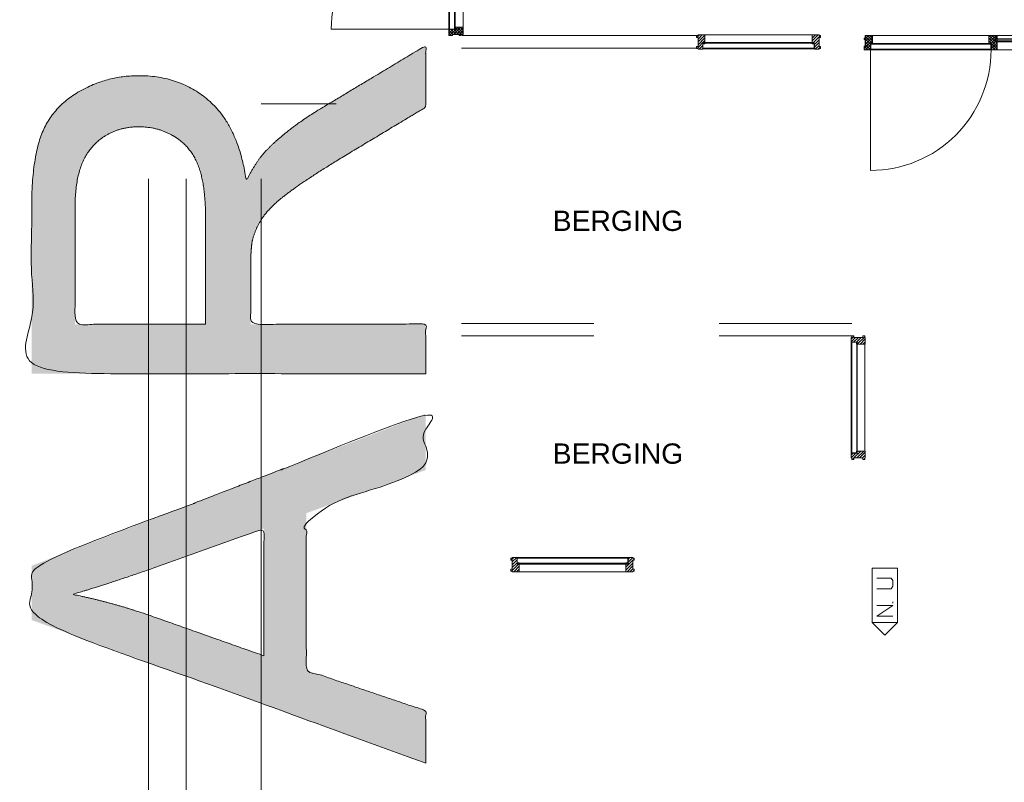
# Model space of a CAD drawing. Header units: millimetres. Extents: x -117530 to 51532, y -61772 to 24900.
# Tile 101 of 175: x -42986 to -35115, y 3563 to 9657. Entities that reach past the tile are written whole.
import ezdxf

# ---------------------------------------------------------------- set-up
doc = ezdxf.new("R2010")
doc.units = ezdxf.units.MM
doc.header["$LTSCALE"] = 254
for name, color, linetype, lineweight in [('HATCH_REACTORS', 7, 'Continuous', 0), ('LAYER21', 7, 'Continuous', 0), ('LAYER30', 7, 'Continuous', 0), ('LAYER31', 7, 'Continuous', 0), ('LAYER32', 7, 'Continuous', 0), ('LAYER49', 7, 'Continuous', 0), ('LAYER63', 7, 'Continuous', 0), ('tekst', 7, 'Continuous', 0)]:
    doc.layers.add(name, color=color, linetype=linetype, lineweight=lineweight)
doc.styles.add('Arial', font='Arial')
pattern_1 = [(135, (11.314, 11.314), (11.3137, 11.3137), [])]
pattern_2 = [(45, (11.314, -11.314), (11.3137, -11.3137), [])]
pattern_3 = [(45, (17.678, -17.678), (17.67767, -17.67767), [])]
pattern_4 = [(135, (17.678, 17.678), (17.67767, 17.67767), [])]

# ---------------------------------------------------------------- blocks, each defined once
blk = doc.blocks.new('X63G7')
at = {"layer": 'LAYER63', "color": 1, "linetype": 'Continuous', "lineweight": 0}
blk.add_line((155, 35), (165, 35), dxfattribs=at)
at = {"layer": 'LAYER63', "color": 4, "linetype": 'Continuous', "lineweight": 0, "flags": 128}
blk.add_lwpolyline([(0, 200), (-100, 100), (0, 0)], dxfattribs=at)
blk.add_lwpolyline([(0, 0), (0, 200), (435, 200), (435, 0)], close=True, dxfattribs=at)
at = {"layer": 'LAYER63', "color": 1, "linetype": 'Continuous', "lineweight": 0, "flags": 128}
for points in [[(135, 165), (135, 35), (50, 165), (50, 35)], [(270, 165), (270, 50), (290, 35), (335, 35), (355, 50), (355, 165)]]:
    blk.add_lwpolyline(points, dxfattribs=at)
blk = doc.blocks.new('LXF---BH')
at = {"layer": 'LAYER32', "linetype": 'Continuous', "lineweight": 0}
h = blk.add_hatch(dxfattribs=at)
h.set_pattern_fill('ARKEY_normaala_23', style=0, pattern_type=2)
h.set_pattern_definition(pattern_1)
h.paths.add_polyline_path([(12, 114), (67, 114), (67, 43), (50, 43), (50, 0), (12, 0), (12, 5), (0, 5), (0, 21), (12, 21), (12, 93), (0, 93), (0, 109), (12, 109)])
at = {"layer": 'LAYER32', "color": 17, "linetype": 'Continuous', "lineweight": 0, "flags": 128}
blk.add_lwpolyline([(12, 114), (67, 114), (67, 43), (50, 43), (50, 0), (12, 0), (12, 5), (0, 5), (0, 21), (12, 21), (12, 93), (0, 93), (0, 109), (12, 109), (12, 114)], close=True, dxfattribs=at)
blk = doc.blocks.new('RXF---BH')
at = {"layer": 'LAYER32', "linetype": 'Continuous', "lineweight": 0}
h = blk.add_hatch(dxfattribs=at)
h.set_pattern_fill('ARKEY_normaala_23', style=0, pattern_type=2)
h.set_pattern_definition(pattern_1)
h.paths.add_polyline_path([(-12, 114), (-67, 114), (-67, 43), (-50, 43), (-50, 0), (-12, 0), (-12, 5), (0, 5), (0, 21), (-12, 21), (-12, 93), (0, 93), (0, 109), (-12, 109)])
at = {"layer": 'LAYER32', "color": 17, "linetype": 'Continuous', "lineweight": 0, "flags": 128}
blk.add_lwpolyline([(-12, 114), (-67, 114), (-67, 43), (-50, 43), (-50, 0), (-12, 0), (-12, 5), (0, 5), (0, 21), (-12, 21), (-12, 93), (0, 93), (0, 109), (-12, 109), (-12, 114)], close=True, dxfattribs=at)
blk = doc.blocks.new('H31A1-HO')
at = {"layer": 'HATCH_REACTORS', "linetype": 'Continuous', "lineweight": 0}
h = blk.add_hatch(dxfattribs=at)
h.set_pattern_fill('ARKEY_normaala_26', style=0, pattern_type=2)
h.set_pattern_definition(pattern_2)
h.paths.add_polyline_path([(0, 0), (0, 30), (9, 30), (9, 83), (0, 83), (0, 94), (9, 94), (9, 114), (67, 114), (67, 51), (50, 51), (50, 0)])
at = {"layer": 'LAYER31', "linetype": 'Continuous', "lineweight": 0}
h = blk.add_hatch(dxfattribs=at)
h.set_pattern_fill('ARKEY_normaala_23', style=0, pattern_type=2)
h.set_pattern_definition(pattern_1)
h.paths.add_polyline_path([(0, 0), (0, 30), (9, 30), (9, 83), (0, 83), (0, 94), (9, 94), (9, 114), (67, 114), (67, 51), (50, 51), (50, 0)])
at = {"layer": 'HATCH_REACTORS', "color": 1, "lineweight": 0, "flags": 128}
blk.add_lwpolyline([(0, 0), (0, 30), (9, 30), (9, 83), (0, 83), (0, 94), (9, 94), (9, 114), (67, 114), (67, 51), (50, 51), (50, 0)], close=True, dxfattribs=at)
at = {"layer": 'LAYER31', "color": 7, "linetype": 'Continuous', "lineweight": 0, "flags": 128}
blk.add_lwpolyline([(0, 0), (0, 30), (9, 30), (9, 83), (0, 83), (0, 94), (9, 94), (9, 114), (67, 114), (67, 51), (50, 51), (50, 0)], close=True, dxfattribs=at)
blk = doc.blocks.new('LXA---HO')
at = {"layer": 'LAYER31', "color": 1}
blk.add_blockref('H31A1-HO', (0, 0), dxfattribs=at)
blk = doc.blocks.new('RXA---HO')
at = {"layer": 'LAYER31', "color": 1, "xscale": -1, "rotation": 1.085264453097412e-05}
blk.add_blockref('H31A1-HO', (0, 0), dxfattribs=at)
blk = doc.blocks.new('P-A18X')
at = {"layer": 'LAYER31', "color": 4, "linetype": 'Continuous', "lineweight": 0}
for p, q in [((67, 34), (1913, 34)), ((50, -29), (1930, -29)), ((67, -35), (67, -29)), ((1913, -35), (1913, -29)), ((50, -80), (1930, -80))]:
    blk.add_line(p, q, dxfattribs=at)
at = {"layer": 'LAYER31', "color": 4, "linetype": 'Continuous', "lineweight": 0, "flags": 128}
for points in [[(50, -35), (67, -35), (50, -29), (67, -29), (50, -35), (50, -29)], [(1930, -35), (1913, -35), (1930, -29), (1913, -29), (1930, -35), (1930, -29)]]:
    blk.add_lwpolyline(points, dxfattribs=at)
at = {"layer": 'LAYER31', "color": 4, "linetype": 'Continuous', "lineweight": 0}
for points in [[(990, -80, -0.414214), (50, -1020), (50, -80)], [(990, -80, 0.414214), (1930, -1020), (1930, -80)]]:
    blk.add_lwpolyline(points, format="xyb", dxfattribs=at)
at = {"layer": 'LAYER49', "color": 4, "linetype": 'Continuous', "lineweight": 0}
for p, q in [((52, -35), (985, -35)), ((52, -75), (52, -35)), ((52, -75), (985, -75)), ((985, -75), (985, -35)), ((995, -35), (1928, -35)), ((995, -75), (995, -35)), ((995, -75), (1928, -75)), ((1928, -75), (1928, -35))]:
    blk.add_line(p, q, dxfattribs=at)
at = {"layer": 'LAYER31', "color": 1}
for name, p in [('LXA---HO', (0, -80)), ('RXA---HO', (1980, -80))]:
    blk.add_blockref(name, p, dxfattribs=at)
blk = doc.blocks.new('H31AL-HO')
at = {"layer": 'HATCH_REACTORS', "linetype": 'Continuous', "lineweight": 0}
h = blk.add_hatch(dxfattribs=at)
h.set_pattern_fill('ARKEY_normaala_26', style=0, pattern_type=2)
h.set_pattern_definition(pattern_2)
h.paths.add_polyline_path([(0, 0), (0, 63), (17, 63), (17, 114), (67, 114), (67, 51), (50, 51), (50, 0)])
at = {"layer": 'LAYER31', "linetype": 'Continuous', "lineweight": 0}
h = blk.add_hatch(dxfattribs=at)
h.set_pattern_fill('ARKEY_normaala_23', style=0, pattern_type=2)
h.set_pattern_definition(pattern_1)
h.paths.add_polyline_path([(0, 0), (0, 63), (17, 63), (17, 114), (67, 114), (67, 51), (50, 51), (50, 0)])
at = {"layer": 'HATCH_REACTORS', "color": 1, "lineweight": 0, "flags": 128}
blk.add_lwpolyline([(0, 0), (0, 63), (17, 63), (17, 114), (67, 114), (67, 51), (50, 51), (50, 0)], close=True, dxfattribs=at)
at = {"layer": 'LAYER31', "color": 7, "linetype": 'Continuous', "lineweight": 0, "flags": 128}
blk.add_lwpolyline([(0, 0), (0, 63), (17, 63), (17, 114), (67, 114), (67, 51), (50, 51), (50, 0)], close=True, dxfattribs=at)
blk = doc.blocks.new('TXAY--HO')
at = {"layer": 'LAYER31', "color": 17, "xscale": -1, "rotation": 5.600800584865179e-05}
blk.add_blockref('H31AL-HO', (33.5, 0), dxfattribs=at)
blk = doc.blocks.new('H31A2-HO')
at = {"layer": 'HATCH_REACTORS', "linetype": 'Continuous', "lineweight": 0}
h = blk.add_hatch(dxfattribs=at)
h.set_pattern_fill('ARKEY_normaala_26', style=0, pattern_type=2)
h.set_pattern_definition(pattern_2)
h.paths.add_polyline_path([(0, 0), (0, 30), (9, 30), (9, 83), (0, 83), (0, 94), (9, 94), (9, 114), (50, 114), (50, 63), (67, 63), (67, 0)])
at = {"layer": 'LAYER31', "linetype": 'Continuous', "lineweight": 0}
h = blk.add_hatch(dxfattribs=at)
h.set_pattern_fill('ARKEY_normaala_23', style=0, pattern_type=2)
h.set_pattern_definition(pattern_1)
h.paths.add_polyline_path([(0, 0), (0, 30), (9, 30), (9, 83), (0, 83), (0, 94), (9, 94), (9, 114), (50, 114), (50, 63), (67, 63), (67, 0)])
at = {"layer": 'HATCH_REACTORS', "color": 1, "lineweight": 0, "flags": 128}
blk.add_lwpolyline([(0, 0), (0, 30), (9, 30), (9, 83), (0, 83), (0, 94), (9, 94), (9, 114), (50, 114), (50, 63), (67, 63), (67, 0)], close=True, dxfattribs=at)
at = {"layer": 'LAYER31', "color": 7, "linetype": 'Continuous', "lineweight": 0, "flags": 128}
blk.add_lwpolyline([(0, 0), (0, 30), (9, 30), (9, 83), (0, 83), (0, 94), (9, 94), (9, 114), (50, 114), (50, 63), (67, 63), (67, 0)], close=True, dxfattribs=at)
blk = doc.blocks.new('RYA---HO')
at = {"layer": 'LAYER31', "color": 17, "xscale": -1, "rotation": 5.600800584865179e-05}
blk.add_blockref('H31A2-HO', (0, 0), dxfattribs=at)
blk = doc.blocks.new('P-A19X')
at = {"layer": 'HATCH_REACTORS', "linetype": 'Continuous', "lineweight": 0}
h = blk.add_hatch(dxfattribs=at)
h.set_pattern_fill('ARKEY_normaala_26', style=0, pattern_type=2)
h.set_pattern_definition(pattern_2)
h.paths.add_polyline_path([(1047, 32), (1047, 13), (1064, 13), (1064, 32)])
h = blk.add_hatch(dxfattribs=at)
h.set_pattern_fill('ARKEY_normaala_7', style=0, pattern_type=2)
h.set_pattern_definition(pattern_3)
h.paths.add_polyline_path([(1064, 13), (1065, 9), (1051, 9), (1051, 13)])
h = blk.add_hatch(dxfattribs=at)
h.set_pattern_fill('ARKEY_normaala_8', style=0, pattern_type=2)
h.set_pattern_definition(pattern_4)
h.paths.add_polyline_path([(1064, 13), (1065, 9), (1051, 9), (1051, 13)])
h = blk.add_hatch(dxfattribs=at)
h.set_pattern_fill('ARKEY_normaala_7', style=0, pattern_type=2)
h.set_pattern_definition(pattern_3)
h.paths.add_polyline_path([(1363.1, 13), (1362.1, 9), (1376, 9), (1376, 13)])
h = blk.add_hatch(dxfattribs=at)
h.set_pattern_fill('ARKEY_normaala_8', style=0, pattern_type=2)
h.set_pattern_definition(pattern_4)
h.paths.add_polyline_path([(1363.1, 13), (1362.1, 9), (1376, 9), (1376, 13)])
h = blk.add_hatch(dxfattribs=at)
h.set_pattern_fill('ARKEY_normaala_26', style=0, pattern_type=2)
h.set_pattern_definition(pattern_2)
h.paths.add_polyline_path([(1380, 32), (1380, 13), (1363.1, 13), (1363, 32)])
h = blk.add_hatch(dxfattribs=at)
h.set_pattern_fill('ARKEY_normaala_7', style=0, pattern_type=2)
h.set_pattern_definition(pattern_3)
h.paths.add_polyline_path([(1051, -13), (1065, -13), (1064, -17), (1051, -17)])
h = blk.add_hatch(dxfattribs=at)
h.set_pattern_fill('ARKEY_normaala_8', style=0, pattern_type=2)
h.set_pattern_definition(pattern_4)
h.paths.add_polyline_path([(1051, -13), (1065, -13), (1064, -17), (1051, -17)])
h = blk.add_hatch(dxfattribs=at)
h.set_pattern_fill('ARKEY_normaala_7', style=0, pattern_type=2)
h.set_pattern_definition(pattern_3)
h.paths.add_polyline_path([(1376, -13), (1362.1, -13), (1363.1, -17), (1376, -17)])
h = blk.add_hatch(dxfattribs=at)
h.set_pattern_fill('ARKEY_normaala_8', style=0, pattern_type=2)
h.set_pattern_definition(pattern_4)
h.paths.add_polyline_path([(1376, -13), (1362.1, -13), (1363.1, -17), (1376, -17)])
at = {"layer": 'LAYER31', "linetype": 'Continuous', "lineweight": 0}
h = blk.add_hatch(dxfattribs=at)
h.set_pattern_fill('ARKEY_normaala_23', style=0, pattern_type=2)
h.set_pattern_definition(pattern_1)
h.paths.add_polyline_path([(1047, 32), (1047, 13), (1064, 13), (1064, 32)])
h = blk.add_hatch(dxfattribs=at)
h.set_pattern_fill('ARKEY_normaala_23', style=0, pattern_type=2)
h.set_pattern_definition(pattern_1)
h.paths.add_polyline_path([(1380, 32), (1380, 13), (1363.1, 13), (1363, 32)])
at = {"layer": 'HATCH_REACTORS', "color": 1, "lineweight": 0, "flags": 128}
for points in [[(1047, 32), (1047, 13), (1064, 13), (1064, 32)], [(1064, 13), (1065, 9), (1051, 9), (1051, 13), (1064, 13)], [(1064, 13), (1065, 9), (1051, 9), (1051, 13), (1064, 13)], [(1051, 9), (1376, 9), (1376, 5), (1051, 5)], [(1363.1, 13), (1362.1, 9), (1376, 9), (1376, 13), (1363.1, 13)], [(1363.1, 13), (1362.1, 9), (1376, 9), (1376, 13), (1363.1, 13)], [(1380, 32), (1380, 13), (1363.1, 13), (1363, 32)], [(1051, -13), (1376, -13), (1376, -7), (1051, -7)], [(1051, -13), (1065, -13), (1064, -17), (1051, -17), (1051, -13)], [(1051, -13), (1065, -13), (1064, -17), (1051, -17), (1051, -13)], [(1376, -13), (1362.1, -13), (1363.1, -17), (1376, -17), (1376, -13)], [(1376, -13), (1362.1, -13), (1363.1, -17), (1376, -17), (1376, -13)]]:
    blk.add_lwpolyline(points, close=True, dxfattribs=at)
at = {"layer": 'LAYER31', "color": 4, "linetype": 'Continuous', "lineweight": 0}
for p, q in [((67, 34), (997, 34)), ((67, 34), (997, 34)), ((1047, 34), (1380, 34)), ((1051, 9), (1376, 9)), ((1051, 5), (1051, 9)), ((1051, 5), (1376, 5)), ((1376, 5), (1376, 9)), ((50, -29), (1014, -29)), ((67, -35), (67, -29)), ((997, -35), (997, -29)), ((1051, -7), (1376, -7)), ((1051, -13), (1051, -7)), ((1051, -13), (1376, -13)), ((1064, -17), (1376, -17)), ((1376, -13), (1376, -7)), ((50, -80), (1014, -80)), ((1064, -80), (1363, -80))]:
    blk.add_line(p, q, dxfattribs=at)
at = {"layer": 'LAYER31', "color": 7, "linetype": 'Continuous', "lineweight": 0, "flags": 128}
for points in [[(1047, 32), (1047, 13), (1064, 13), (1064, 32)], [(1380, 32), (1380, 13), (1363.1, 13), (1363, 32)]]:
    blk.add_lwpolyline(points, close=True, dxfattribs=at)
at = {"layer": 'LAYER31', "color": 4, "linetype": 'Continuous', "lineweight": 0, "flags": 128}
for points in [[(1064, 13), (1065, 9), (1051, 9), (1051, 13), (1064, 13)], [(1051, -7), (1051, 5), (1063, 5), (1063, -7), (1051, -7)], [(1363.1, 13), (1362.1, 9), (1376, 9), (1376, 13), (1363.1, 13)], [(1376, -7), (1376, 5), (1364.1, 5), (1364.1, -7), (1376, -7)], [(50, -35), (67, -35), (50, -29), (67, -29), (50, -35), (50, -29)], [(1014, -35), (997, -35), (1014, -29), (997, -29), (1014, -35), (1014, -29)], [(1051, -13), (1065, -13), (1064, -17), (1051, -17), (1051, -13)], [(1376, -13), (1362.1, -13), (1363.1, -17), (1376, -17), (1376, -13)]]:
    blk.add_lwpolyline(points, dxfattribs=at)
at = {"layer": 'LAYER31', "color": 4, "linetype": 'Continuous', "lineweight": 0}
blk.add_lwpolyline([(1014, -80, -0.414214), (50, -1044), (50, -80)], format="xyb", dxfattribs=at)
at = {"layer": 'LAYER49', "color": 4, "linetype": 'Continuous', "lineweight": 0}
for p, q in [((52, -35), (1012, -35)), ((52, -75), (52, -35)), ((52, -75), (1012, -75)), ((1012, -75), (1012, -35))]:
    blk.add_line(p, q, dxfattribs=at)
at = {"layer": 'LAYER31', "color": 1}
for name, p in [('LXA---HO', (0, -80)), ('TXAY--HO', (1030.5, -80)), ('RYA---HO', (1430, -80))]:
    blk.add_blockref(name, p, dxfattribs=at)
blk = doc.blocks.new('Group-107-1')
at = {"layer": 'tekst', "linetype": 'Continuous', "lineweight": 0}
h = blk.add_hatch(color=7, dxfattribs=at)
h.paths.add_polyline_path([(-91371.8, 15500.1), (-94521.8, 15500.1), (-94521.8, 16821.4), (-94521.7, 16833.8), (-94521.7, 16846.1), (-94521.6, 16858.3), (-94521.4, 16870.4), (-94521.2, 16882.5), (-94521, 16894.4), (-94520.7, 16906.2), (-94520.4, 16917.9), (-94520.1, 16929.6), (-94519.7, 16941.1), (-94519.3, 16952.6), (-94518.8, 16964), (-94518.3, 16975.2), (-94517.7, 16986.4), (-94517.1, 16997.5), (-94516.5, 17008.5), (-94515.8, 17019.4), (-94515.1, 17030.2), (-94514.3, 17040.9), (-94513.5, 17051.5), (-94512.6, 17062), (-94511.7, 17072.5), (-94510.8, 17082.8), (-94509.8, 17093.1), (-94508.8, 17103.2), (-94507.8, 17113.3), (-94506.7, 17123.2), (-94505.5, 17133.1), (-94504.3, 17142.9), (-94503.1, 17152.6), (-94501.9, 17162.2), (-94500.6, 17171.7), (-94499.2, 17181.1), (-94497.8, 17190.4), (-94496.4, 17199.6), (-94494.9, 17208.7), (-94493.4, 17217.8), (-94491.9, 17226.7), (-94490.3, 17235.6), (-94488.6, 17244.3), (-94486.9, 17253), (-94485.2, 17261.6), (-94483.5, 17270), (-94481.7, 17278.4), (-94479.8, 17286.7), (-94477.9, 17294.9), (-94476, 17303), (-94474, 17311), (-94472, 17318.9), (-94470, 17326.7), (-94467.9, 17334.5), (-94465.8, 17342.1), (-94463.6, 17349.7), (-94461.4, 17357.1), (-94459.1, 17364.5), (-94456.8, 17371.7), (-94454.5, 17378.9), (-94452.1, 17386), (-94449.7, 17393), (-94447.2, 17399.8), (-94444.7, 17406.6), (-94442.2, 17413.4), (-94439.6, 17420), (-94436.9, 17426.5), (-94434.3, 17432.9), (-94431.5, 17439.3), (-94428.7, 17445.7), (-94425.8, 17452), (-94422.9, 17458.3), (-94419.9, 17464.6), (-94416.8, 17470.8), (-94413.7, 17477), (-94410.5, 17483.1), (-94407.3, 17489.2), (-94403.9, 17495.2), (-94400.6, 17501.2), (-94397.1, 17507.2), (-94393.6, 17513.1), (-94390, 17519), (-94386.4, 17524.8), (-94382.7, 17530.6), (-94378.9, 17536.4), (-94375.1, 17542.1), (-94371.2, 17547.8), (-94367.3, 17553.4), (-94363.3, 17559), (-94359.2, 17564.6), (-94355, 17570.1), (-94350.8, 17575.6), (-94346.6, 17581), (-94342.2, 17586.4), (-94337.8, 17591.8), (-94333.4, 17597.1), (-94328.9, 17602.3), (-94324.3, 17607.6), (-94319.6, 17612.8), (-94314.9, 17617.9), (-94310.1, 17623), (-94305.3, 17628.1), (-94300.4, 17633.1), (-94295.4, 17638.1), (-94290.4, 17643.1), (-94285.3, 17648), (-94280.2, 17652.8), (-94274.9, 17657.7), (-94269.6, 17662.4), (-94264.3, 17667.2), (-94258.9, 17671.9), (-94253.4, 17676.6), (-94247.9, 17681.2), (-94242.3, 17685.8), (-94236.6, 17690.3), (-94230.9, 17694.8), (-94225.1, 17699.3), (-94219.2, 17703.7), (-94213.3, 17708.1), (-94207.3, 17712.4), (-94201.3, 17716.7), (-94195.2, 17720.9), (-94189, 17725.2), (-94182.8, 17729.3), (-94176.5, 17733.5), (-94170.1, 17737.6), (-94163.7, 17741.6), (-94157.2, 17745.6), (-94150.7, 17749.6), (-94144, 17753.5), (-94137.4, 17757.4), (-94130.6, 17761.3), (-94123.9, 17765), (-94117.1, 17768.8), (-94110.3, 17772.4), (-94103.5, 17776), (-94096.7, 17779.6), (-94089.8, 17783), (-94083, 17786.5), (-94076.1, 17789.8), (-94069.2, 17793.1), (-94062.2, 17796.3), (-94055.2, 17799.5), (-94048.3, 17802.6), (-94041.2, 17805.7), (-94034.2, 17808.7), (-94027.2, 17811.6), (-94020.1, 17814.5), (-94013, 17817.3), (-94005.9, 17820), (-93998.7, 17822.7), (-93991.6, 17825.4), (-93984.4, 17827.9), (-93977.2, 17830.4), (-93970, 17832.9), (-93962.7, 17835.3), (-93955.4, 17837.6), (-93948.1, 17839.9), (-93940.8, 17842.1), (-93933.5, 17844.2), (-93926.1, 17846.3), (-93918.7, 17848.3), (-93911.3, 17850.3), (-93903.9, 17852.2), (-93896.5, 17854.1), (-93889, 17855.8), (-93881.5, 17857.6), (-93874, 17859.2), (-93866.4, 17860.8), (-93858.9, 17862.4), (-93851.3, 17863.9), (-93843.7, 17865.3), (-93836.1, 17866.6), (-93828.4, 17867.9), (-93820.8, 17869.2), (-93813.1, 17870.4), (-93805.4, 17871.5), (-93797.6, 17872.5), (-93789.9, 17873.5), (-93782.1, 17874.5), (-93774.3, 17875.3), (-93766.5, 17876.2), (-93758.6, 17876.9), (-93750.8, 17877.6), (-93742.9, 17878.2), (-93735, 17878.8), (-93727, 17879.3), (-93719.1, 17879.8), (-93711.1, 17880.2), (-93703.1, 17880.5), (-93695.1, 17880.8), (-93687, 17881), (-93679, 17881.1), (-93670.9, 17881.2), (-93662.8, 17881.3), (-93652.3, 17881.2), (-93641.9, 17881.1), (-93631.6, 17880.8), (-93621.3, 17880.5), (-93611.1, 17880), (-93600.9, 17879.5), (-93590.8, 17878.8), (-93580.7, 17878.1), (-93570.6, 17877.2), (-93560.7, 17876.3), (-93550.7, 17875.2), (-93540.9, 17874.1), (-93531, 17872.8), (-93521.3, 17871.5), (-93511.5, 17870), (-93501.9, 17868.5), (-93492.2, 17866.8), (-93482.7, 17865), (-93473.2, 17863.2), (-93463.7, 17861.2), (-93454.3, 17859.2), (-93444.9, 17857), (-93435.6, 17854.8), (-93426.3, 17852.4), (-93417.1, 17850), (-93408, 17847.4), (-93398.9, 17844.8), (-93389.8, 17842), (-93380.8, 17839.2), (-93371.8, 17836.2), (-93362.9, 17833.2), (-93354.1, 17830), (-93345.3, 17826.8), (-93336.6, 17823.4), (-93327.9, 17819.9), (-93319.2, 17816.4), (-93310.6, 17812.7), (-93302.1, 17809), (-93293.6, 17805.1), (-93285.1, 17801.2), (-93276.8, 17797.1), (-93268.4, 17793), (-93260.1, 17788.7), (-93251.9, 17784.4), (-93243.7, 17779.9), (-93235.6, 17775.3), (-93227.5, 17770.7), (-93219.5, 17765.9), (-93211.5, 17761.1), (-93203.6, 17756.1), (-93195.7, 17751.1), (-93187.9, 17745.9), (-93180.1, 17740.6), (-93172.4, 17735.3), (-93164.7, 17729.8), (-93157.1, 17724.3), (-93149.5, 17718.6), (-93142, 17712.9), (-93134.6, 17707), (-93127.2, 17701), (-93119.8, 17695), (-93112.5, 17688.8), (-93105.2, 17682.6), (-93098, 17676.2), (-93090.9, 17669.8), (-93083.8, 17663.2), (-93076.9, 17656.5), (-93070, 17649.7), (-93063.1, 17642.8), (-93056.4, 17635.8), (-93049.8, 17628.7), (-93043.2, 17621.5), (-93036.7, 17614.1), (-93030.3, 17606.7), (-93024, 17599.1), (-93017.8, 17591.5), (-93011.6, 17583.7), (-93005.5, 17575.8), (-92999.5, 17567.8), (-92993.6, 17559.7), (-92987.8, 17551.5), (-92982, 17543.2), (-92976.4, 17534.8), (-92970.8, 17526.3), (-92965.3, 17517.6), (-92959.9, 17508.9), (-92954.5, 17500), (-92949.3, 17491), (-92944.1, 17481.9), (-92939, 17472.8), (-92934, 17463.5), (-92929, 17454.1), (-92924.2, 17444.5), (-92919.4, 17434.9), (-92914.7, 17425.2), (-92910.1, 17415.3), (-92905.6, 17405.4), (-92901.2, 17395.3), (-92896.8, 17385.2), (-92892.5, 17374.9), (-92888.3, 17364.5), (-92884.2, 17354), (-92880.2, 17343.4), (-92876.2, 17332.7), (-92872.4, 17321.8), (-92868.6, 17310.9), (-92864.9, 17299.9), (-92861.3, 17288.7), (-92857.7, 17277.5), (-92854.3, 17266.1), (-92850.9, 17254.6), (-92847.6, 17243), (-92844.4, 17231.3), (-92841.2, 17219.5), (-92838.2, 17207.6), (-92835.2, 17195.6), (-92832.3, 17183.4), (-92829.5, 17171.2), (-92826.8, 17158.9), (-92824.2, 17146.4), (-92821.6, 17133.8), (-92819.1, 17121.1), (-92816.7, 17108.4), (-92814.4, 17095.5), (-92812.2, 17082.5), (-92810, 17069.3), (-92808, 17056.1), (-92806, 17042.8), (-92803.5, 17047.7), (-92801, 17052.5), (-92798.5, 17057.3), (-92796, 17062), (-92793.6, 17066.8), (-92791.1, 17071.5), (-92788.6, 17076.1), (-92786.1, 17080.7), (-92783.7, 17085.3), (-92781.2, 17089.8), (-92778.7, 17094.3), (-92776.2, 17098.8), (-92773.8, 17103.2), (-92771.3, 17107.6), (-92768.8, 17112), (-92766.3, 17116.3), (-92763.9, 17120.6), (-92761.4, 17124.8), (-92758.9, 17129), (-92756.5, 17133.2), (-92754, 17137.4), (-92751.6, 17141.5), (-92749.1, 17145.5), (-92746.6, 17149.5), (-92744.2, 17153.5), (-92741.7, 17157.5), (-92739.3, 17161.4), (-92736.8, 17165.3), (-92734.4, 17169.1), (-92731.9, 17172.9), (-92729.4, 17176.7), (-92727, 17180.4), (-92724.5, 17184.1), (-92722.1, 17187.8), (-92719.6, 17191.4), (-92717.2, 17195), (-92714.8, 17198.5), (-92712.3, 17202), (-92709.9, 17205.5), (-92707.4, 17209), (-92705, 17212.4), (-92702.5, 17215.7), (-92700.1, 17219.1), (-92697.7, 17222.3), (-92695.2, 17225.6), (-92692.8, 17228.8), (-92690.3, 17232), (-92687.9, 17235.1), (-92685.5, 17238.2), (-92683, 17241.3), (-92680.6, 17244.4), (-92678.2, 17247.4), (-92675.8, 17250.3), (-92673.3, 17253.2), (-92670.9, 17256.1), (-92668.5, 17259), (-92666.1, 17261.8), (-92663.6, 17264.6), (-92661.2, 17267.3), (-92658.8, 17270), (-92656.4, 17272.7), (-92653.9, 17275.3), (-92651.5, 17277.9), (-92649.1, 17280.5), (-92643.9, 17285.8), (-92638.6, 17291.2), (-92633.2, 17296.6), (-92627.8, 17302), (-92622.4, 17307.3), (-92616.9, 17312.7), (-92611.4, 17318), (-92605.9, 17323.3), (-92600.3, 17328.6), (-92594.7, 17333.9), (-92589, 17339.2), (-92583.3, 17344.5), (-92577.5, 17349.8), (-92571.7, 17355.1), (-92565.9, 17360.3), (-92560, 17365.6), (-92554.1, 17370.8), (-92548.2, 17376.1), (-92542.2, 17381.3), (-92536.1, 17386.5), (-92530, 17391.7), (-92523.9, 17396.9), (-92517.7, 17402.1), (-92511.5, 17407.3), (-92505.3, 17412.4), (-92499, 17417.6), (-92492.7, 17422.7), (-92486.3, 17427.9), (-92479.9, 17433), (-92473.5, 17438.1), (-92467, 17443.2), (-92460.4, 17448.3), (-92453.9, 17453.4), (-92447.2, 17458.5), (-92440.6, 17463.6), (-92433.9, 17468.7), (-92427.2, 17473.7), (-92420.4, 17478.8), (-92413.6, 17483.8), (-92406.7, 17488.8), (-92399.8, 17493.8), (-92392.9, 17498.9), (-92385.9, 17503.9), (-92378.8, 17508.8), (-92371.8, 17513.8), (-92364.7, 17518.8), (-92357.5, 17523.8), (-92350.3, 17528.7), (-92343.1, 17533.7), (-92335.8, 17538.6), (-92328.5, 17543.5), (-92321.2, 17548.4), (-92313.8, 17553.3), (-92306.3, 17558.2), (-92298.9, 17563.1), (-92291.3, 17568), (-92283.8, 17572.9), (-92276.2, 17577.7), (-92268.5, 17582.6), (-92260.9, 17587.4), (-92253.1, 17592.3), (-92245.4, 17597.1), (-92237.6, 17601.9), (-92229.7, 17606.7), (-91371.8, 18122.1), (-91371.8, 17629.5), (-92027.6, 17235.6), (-92036.5, 17230.3), (-92045.2, 17224.9), (-92053.9, 17219.6), (-92062.6, 17214.3), (-92071.2, 17209.1), (-92079.7, 17203.8), (-92088.1, 17198.6), (-92096.5, 17193.5), (-92104.8, 17188.3), (-92113.1, 17183.2), (-92121.3, 17178.1), (-92129.4, 17173.1), (-92137.4, 17168.1), (-92145.4, 17163.1), (-92153.3, 17158.1), (-92161.2, 17153.2), (-92169, 17148.3), (-92176.7, 17143.4), (-92184.4, 17138.6), (-92192, 17133.7), (-92199.5, 17129), (-92207, 17124.2), (-92214.4, 17119.5), (-92221.7, 17114.8), (-92229, 17110.1), (-92236.2, 17105.5), (-92243.4, 17100.9), (-92250.5, 17096.3), (-92257.5, 17091.8), (-92264.4, 17087.2), (-92271.3, 17082.8), (-92278.1, 17078.3), (-92284.9, 17073.9), (-92291.6, 17069.5), (-92298.2, 17065.1), (-92304.7, 17060.8), (-92311.2, 17056.5), (-92317.7, 17052.2), (-92324, 17047.9), (-92330.3, 17043.7), (-92336.6, 17039.5), (-92342.7, 17035.4), (-92348.8, 17031.2), (-92354.9, 17027.1), (-92360.8, 17023.1), (-92366.8, 17019), (-92372.6, 17015), (-92378.4, 17011), (-92384.1, 17007.1), (-92389.7, 17003.2), (-92395.3, 16999.3), (-92400.8, 16995.4), (-92406.3, 16991.6), (-92411.7, 16987.8), (-92417, 16984), (-92422.3, 16980.3), (-92427.4, 16976.6), (-92432.6, 16972.9), (-92437.6, 16969.2), (-92442.6, 16965.6), (-92447.6, 16962), (-92452.4, 16958.4), (-92457.2, 16954.9), (-92462, 16951.4), (-92466.6, 16947.9), (-92471.3, 16944.4), (-92475.9, 16941), (-92480.4, 16937.5), (-92484.9, 16934.1), (-92489.4, 16930.7), (-92493.8, 16927.3), (-92498.2, 16923.8), (-92502.5, 16920.5), (-92506.8, 16917.1), (-92511, 16913.7), (-92515.2, 16910.3), (-92519.4, 16907), (-92523.5, 16903.7), (-92527.5, 16900.3), (-92531.6, 16897), (-92535.5, 16893.7), (-92539.5, 16890.4), (-92543.3, 16887.2), (-92547.2, 16883.9), (-92551, 16880.6), (-92554.7, 16877.4), (-92558.4, 16874.2), (-92562.1, 16870.9), (-92565.7, 16867.7), (-92569.3, 16864.5), (-92572.8, 16861.3), (-92576.3, 16858.2), (-92579.8, 16855), (-92583.2, 16851.8), (-92586.5, 16848.7), (-92589.8, 16845.6), (-92593.1, 16842.5), (-92596.3, 16839.3), (-92599.5, 16836.2), (-92602.6, 16833.2), (-92605.7, 16830.1), (-92608.8, 16827), (-92611.8, 16824), (-92614.7, 16820.9), (-92617.6, 16817.9), (-92620.5, 16814.9), (-92623.3, 16811.9), (-92626.1, 16808.9), (-92628.8, 16805.9), (-92631.5, 16802.9), (-92634.2, 16800), (-92636.8, 16797), (-92639.3, 16794.1), (-92641.8, 16791.2), (-92644.3, 16788.3), (-92646.7, 16785.4), (-92649.1, 16782.5), (-92651.4, 16779.6), (-92653.7, 16776.7), (-92656, 16773.9), (-92658.2, 16771), (-92660.4, 16768.2), (-92662.5, 16765.4), (-92664.5, 16762.6), (-92666.6, 16759.8), (-92668.5, 16757), (-92670.5, 16754.2), (-92672.4, 16751.4), (-92674.2, 16748.7), (-92676.1, 16745.9), (-92677.9, 16743.1), (-92679.7, 16740.4), (-92681.5, 16737.6), (-92683.3, 16734.8), (-92685, 16732.1), (-92686.8, 16729.3), (-92688.5, 16726.5), (-92690.2, 16723.8), (-92691.9, 16721), (-92693.6, 16718.2), (-92695.2, 16715.4), (-92696.8, 16712.6), (-92698.5, 16709.9), (-92700.1, 16707.1), (-92701.6, 16704.3), (-92703.2, 16701.5), (-92704.7, 16698.7), (-92706.3, 16695.9), (-92707.8, 16693.1), (-92709.3, 16690.4), (-92710.7, 16687.6), (-92712.2, 16684.8), (-92713.6, 16682), (-92715, 16679.2), (-92716.4, 16676.4), (-92717.8, 16673.6), (-92719.2, 16670.8), (-92720.5, 16668), (-92721.9, 16665.2), (-92723.2, 16662.4), (-92724.5, 16659.5), (-92725.8, 16656.7), (-92727, 16653.9), (-92728.3, 16651.1), (-92729.5, 16648.3), (-92730.7, 16645.5), (-92731.9, 16642.7), (-92733, 16639.8), (-92734.2, 16637), (-92735.3, 16634.2), (-92736.5, 16631.4), (-92737.5, 16628.6), (-92738.6, 16625.7), (-92739.7, 16622.9), (-92740.7, 16620.1), (-92741.8, 16617.2), (-92742.8, 16614.4), (-92743.8, 16611.6), (-92744.7, 16608.7), (-92745.7, 16605.9), (-92746.6, 16603.1), (-92747.6, 16600.2), (-92748.5, 16597.4), (-92749.4, 16594.5), (-92750.2, 16591.7), (-92751.1, 16588.9), (-92751.9, 16586), (-92752.7, 16583.2), (-92753.5, 16580.3), (-92754.3, 16577.5), (-92755.1, 16574.6), (-92755.8, 16571.7), (-92756.3, 16569.6), (-92756.7, 16567.5), (-92757.2, 16565.3), (-92757.6, 16563), (-92758, 16560.8), (-92758.5, 16558.4), (-92758.9, 16556.1), (-92759.3, 16553.7), (-92759.7, 16551.2), (-92760.1, 16548.7), (-92760.5, 16546.2), (-92760.9, 16543.6), (-92761.3, 16541), (-92761.6, 16538.4), (-92762, 16535.7), (-92762.4, 16532.9), (-92762.7, 16530.1), (-92763, 16527.3), (-92763.4, 16524.4), (-92763.7, 16521.5), (-92764, 16518.6), (-92764.3, 16515.6), (-92764.6, 16512.6), (-92764.9, 16509.5), (-92765.2, 16506.4), (-92765.5, 16503.2), (-92765.8, 16500), (-92766, 16496.8), (-92766.3, 16493.5), (-92766.6, 16490.2), (-92766.8, 16486.8), (-92767, 16483.4), (-92767.3, 16480), (-92767.5, 16476.5), (-92767.7, 16473), (-92767.9, 16469.4), (-92768.1, 16465.8), (-92768.3, 16462.1), (-92768.5, 16458.4), (-92768.7, 16454.7), (-92768.8, 16450.9), (-92769, 16447.1), (-92769.2, 16443.2), (-92769.3, 16439.3), (-92769.5, 16435.4), (-92769.6, 16431.4), (-92769.7, 16427.4), (-92769.8, 16423.3), (-92770, 16419.2), (-92770.1, 16415), (-92770.2, 16410.8), (-92770.3, 16406.6), (-92770.3, 16402.3), (-92770.4, 16398), (-92770.5, 16393.6), (-92770.5, 16389.2), (-92770.6, 16384.8), (-92770.7, 16380.3), (-92770.7, 16375.8), (-92770.7, 16371.2), (-92770.8, 16366.6), (-92770.8, 16361.9), (-92770.8, 16357.2), (-92770.8, 16352.5), (-92770.8, 15895.6), (-91371.8, 15895.6)])
h.paths.add_polyline_path([(-93131.5, 15895.6), (-93131.5, 16742.3), (-93131.6, 16750.7), (-93131.6, 16759.1), (-93131.7, 16767.3), (-93131.8, 16775.6), (-93131.9, 16783.8), (-93132.1, 16791.9), (-93132.2, 16799.9), (-93132.5, 16808), (-93132.7, 16815.9), (-93133, 16823.8), (-93133.3, 16831.6), (-93133.6, 16839.4), (-93134, 16847.1), (-93134.4, 16854.8), (-93134.8, 16862.4), (-93135.2, 16869.9), (-93135.7, 16877.4), (-93136.2, 16884.8), (-93136.7, 16892.2), (-93137.3, 16899.5), (-93137.9, 16906.8), (-93138.5, 16914), (-93139.2, 16921.1), (-93139.9, 16928.2), (-93140.6, 16935.2), (-93141.3, 16942.2), (-93142.1, 16949.1), (-93142.9, 16955.9), (-93143.7, 16962.7), (-93144.5, 16969.5), (-93145.4, 16976.1), (-93146.3, 16982.7), (-93147.3, 16989.3), (-93148.2, 16995.8), (-93149.2, 17002.3), (-93150.2, 17008.6), (-93151.3, 17015), (-93152.4, 17021.2), (-93153.5, 17027.5), (-93154.6, 17033.6), (-93155.8, 17039.7), (-93157, 17045.7), (-93158.2, 17051.7), (-93159.5, 17057.7), (-93160.8, 17063.5), (-93162.1, 17069.3), (-93163.4, 17075.1), (-93164.8, 17080.8), (-93166.2, 17086.4), (-93167.6, 17092), (-93169.1, 17097.5), (-93170.6, 17103), (-93172.1, 17108.4), (-93173.6, 17113.7), (-93175.2, 17119), (-93176.8, 17124.2), (-93178.4, 17129.4), (-93180.1, 17134.5), (-93181.8, 17139.6), (-93183.5, 17144.6), (-93185.2, 17149.5), (-93187, 17154.4), (-93188.8, 17159.2), (-93190.7, 17164), (-93192.5, 17168.7), (-93194.4, 17173.4), (-93196.4, 17178.1), (-93198.3, 17182.7), (-93200.3, 17187.2), (-93202.4, 17191.8), (-93204.4, 17196.3), (-93206.5, 17200.8), (-93208.7, 17205.2), (-93210.9, 17209.6), (-93213.1, 17214), (-93215.3, 17218.3), (-93217.6, 17222.6), (-93219.9, 17226.9), (-93222.3, 17231.1), (-93224.6, 17235.3), (-93227.1, 17239.4), (-93229.5, 17243.5), (-93232, 17247.6), (-93234.5, 17251.7), (-93237.1, 17255.7), (-93239.7, 17259.7), (-93242.3, 17263.6), (-93245, 17267.5), (-93247.7, 17271.4), (-93250.4, 17275.2), (-93253.2, 17279), (-93256, 17282.8), (-93258.8, 17286.5), (-93261.7, 17290.2), (-93264.6, 17293.8), (-93267.5, 17297.4), (-93270.5, 17301), (-93273.5, 17304.6), (-93276.5, 17308.1), (-93279.6, 17311.6), (-93282.7, 17315), (-93285.9, 17318.4), (-93289, 17321.8), (-93292.3, 17325.1), (-93295.5, 17328.4), (-93298.8, 17331.7), (-93302.1, 17334.9), (-93305.5, 17338.1), (-93308.9, 17341.3), (-93312.3, 17344.4), (-93315.7, 17347.5), (-93319.2, 17350.5), (-93322.8, 17353.5), (-93326.3, 17356.5), (-93329.9, 17359.5), (-93333.6, 17362.4), (-93337.2, 17365.2), (-93340.9, 17368.1), (-93344.7, 17370.9), (-93348.4, 17373.6), (-93352.2, 17376.4), (-93356.1, 17379.1), (-93359.9, 17381.7), (-93363.9, 17384.3), (-93367.8, 17386.9), (-93371.8, 17389.5), (-93375.8, 17392), (-93379.8, 17394.5), (-93383.9, 17396.9), (-93388, 17399.3), (-93392.1, 17401.7), (-93396.2, 17404), (-93400.3, 17406.3), (-93404.4, 17408.6), (-93408.6, 17410.8), (-93412.7, 17413), (-93416.9, 17415.1), (-93421, 17417.2), (-93425.2, 17419.3), (-93429.4, 17421.3), (-93433.6, 17423.3), (-93437.8, 17425.2), (-93442, 17427.1), (-93446.3, 17429), (-93450.5, 17430.8), (-93454.8, 17432.6), (-93459, 17434.3), (-93463.3, 17436.1), (-93467.6, 17437.7), (-93471.9, 17439.4), (-93476.2, 17441), (-93480.6, 17442.5), (-93484.9, 17444), (-93489.2, 17445.5), (-93493.6, 17447), (-93498, 17448.4), (-93502.3, 17449.7), (-93506.7, 17451.1), (-93511.1, 17452.4), (-93515.5, 17453.6), (-93520, 17454.8), (-93524.4, 17456), (-93528.8, 17457.1), (-93533.3, 17458.2), (-93537.8, 17459.3), (-93542.2, 17460.3), (-93546.7, 17461.3), (-93551.2, 17462.2), (-93555.7, 17463.1), (-93560.3, 17464), (-93564.8, 17464.8), (-93569.4, 17465.6), (-93573.9, 17466.4), (-93578.5, 17467.1), (-93583.1, 17467.8), (-93587.6, 17468.4), (-93592.2, 17469), (-93596.9, 17469.5), (-93601.5, 17470.1), (-93606.1, 17470.5), (-93610.7, 17471), (-93615.4, 17471.4), (-93620.1, 17471.8), (-93624.7, 17472.1), (-93629.4, 17472.4), (-93634.1, 17472.6), (-93638.8, 17472.8), (-93643.6, 17473), (-93648.3, 17473.1), (-93653, 17473.2), (-93657.8, 17473.3), (-93662.6, 17473.3), (-93669.5, 17473.3), (-93676.5, 17473.2), (-93683.3, 17473), (-93690.2, 17472.7), (-93697, 17472.4), (-93703.8, 17472), (-93710.5, 17471.5), (-93717.2, 17470.9), (-93723.9, 17470.3), (-93730.5, 17469.6), (-93737.1, 17468.8), (-93743.6, 17467.9), (-93750.1, 17467), (-93756.6, 17466), (-93763, 17464.9), (-93769.4, 17463.8), (-93775.7, 17462.5), (-93782, 17461.2), (-93788.3, 17459.8), (-93794.5, 17458.4), (-93800.7, 17456.9), (-93806.9, 17455.3), (-93813, 17453.6), (-93819, 17451.8), (-93825.1, 17450), (-93831.1, 17448.1), (-93837, 17446.1), (-93843, 17444.1), (-93848.8, 17441.9), (-93854.7, 17439.7), (-93860.5, 17437.5), (-93866.2, 17435.1), (-93872, 17432.7), (-93877.6, 17430.2), (-93883.3, 17427.6), (-93888.9, 17425), (-93894.5, 17422.2), (-93900, 17419.4), (-93905.5, 17416.6), (-93910.9, 17413.6), (-93916.4, 17410.6), (-93921.7, 17407.5), (-93927.1, 17404.3), (-93932.4, 17401.1), (-93937.6, 17397.8), (-93942.8, 17394.4), (-93948, 17390.9), (-93953.2, 17387.4), (-93958.3, 17383.7), (-93963.3, 17380), (-93968.4, 17376.3), (-93973.3, 17372.4), (-93978.3, 17368.5), (-93983.2, 17364.5), (-93988.1, 17360.5), (-93992.9, 17356.3), (-93997.7, 17352.1), (-94002.4, 17347.8), (-94007.2, 17343.4), (-94011.8, 17339), (-94016.5, 17334.5), (-94021.1, 17329.9), (-94025.6, 17325.2), (-94030.2, 17320.5), (-94034.6, 17315.7), (-94039, 17310.8), (-94043.3, 17305.8), (-94047.6, 17300.7), (-94051.8, 17295.5), (-94055.9, 17290.3), (-94059.9, 17284.9), (-94063.9, 17279.5), (-94067.8, 17274), (-94071.7, 17268.4), (-94075.4, 17262.7), (-94079.1, 17257), (-94082.7, 17251.1), (-94086.3, 17245.2), (-94089.8, 17239.1), (-94093.2, 17233), (-94096.5, 17226.8), (-94099.8, 17220.5), (-94103, 17214.1), (-94106.1, 17207.7), (-94109.2, 17201.1), (-94112.2, 17194.5), (-94115.1, 17187.8), (-94117.9, 17181), (-94120.7, 17174.1), (-94123.4, 17167.1), (-94126.1, 17160), (-94128.6, 17152.9), (-94131.1, 17145.6), (-94133.6, 17138.3), (-94135.9, 17130.9), (-94138.2, 17123.4), (-94140.4, 17115.8), (-94142.6, 17108.1), (-94144.6, 17100.4), (-94146.6, 17092.5), (-94148.6, 17084.6), (-94150.4, 17076.6), (-94152.2, 17068.5), (-94153.9, 17060.3), (-94155.6, 17052), (-94157.2, 17043.6), (-94158.7, 17035.2), (-94160.1, 17026.6), (-94161.5, 17018), (-94162.8, 17009.3), (-94164, 17000.5), (-94165.2, 16991.6), (-94166.3, 16982.6), (-94167.3, 16973.6), (-94168.3, 16964.4), (-94169.1, 16955.2), (-94169.9, 16945.9), (-94170.7, 16936.5), (-94171.4, 16927), (-94172, 16917.4), (-94172.5, 16907.8), (-94172.9, 16898), (-94173.3, 16888.2), (-94173.6, 16878.3), (-94173.9, 16868.3), (-94174.1, 16858.2), (-94174.2, 16848), (-94174.2, 16837.7), (-94174.2, 15895.6)])
h = blk.add_hatch(color=7, dxfattribs=at)
h.paths.add_polyline_path([(-91371.8, 12388.4), (-94521.8, 13532), (-94521.8, 13965.3), (-91371.8, 15179.3), (-91371.8, 14730.1), (-92326.4, 14385.5), (-92326.4, 13130.2), (-91371.8, 12806.8)])
h.paths.add_polyline_path([(-92665.2, 13246.2), (-92665.2, 14262), (-93538.3, 13950.7), (-93550.7, 13946.3), (-93563, 13942), (-93575.3, 13937.7), (-93587.5, 13933.5), (-93599.7, 13929.2), (-93611.7, 13925), (-93623.7, 13920.9), (-93635.7, 13916.7), (-93647.6, 13912.6), (-93659.4, 13908.6), (-93671.1, 13904.5), (-93682.8, 13900.5), (-93694.4, 13896.6), (-93705.9, 13892.6), (-93717.4, 13888.7), (-93728.8, 13884.9), (-93740.1, 13881), (-93751.3, 13877.2), (-93762.5, 13873.4), (-93773.7, 13869.7), (-93784.7, 13866), (-93795.7, 13862.3), (-93806.6, 13858.7), (-93817.5, 13855), (-93828.3, 13851.5), (-93839, 13847.9), (-93849.7, 13844.4), (-93860.2, 13840.9), (-93870.8, 13837.5), (-93881.2, 13834.1), (-93891.6, 13830.7), (-93901.9, 13827.3), (-93912.1, 13824), (-93922.3, 13820.7), (-93932.4, 13817.5), (-93942.5, 13814.2), (-93952.5, 13811), (-93962.4, 13807.9), (-93972.2, 13804.8), (-93982, 13801.7), (-93991.7, 13798.6), (-94001.3, 13795.6), (-94010.9, 13792.6), (-94020.4, 13789.6), (-94029.8, 13786.7), (-94039.2, 13783.8), (-94048.5, 13780.9), (-94057.7, 13778.1), (-94066.9, 13775.3), (-94076, 13772.5), (-94085, 13769.8), (-94094, 13767.1), (-94102.9, 13764.4), (-94111.7, 13761.8), (-94120.4, 13759.2), (-94129.1, 13756.6), (-94137.7, 13754.1), (-94146.3, 13751.6), (-94154.8, 13749.1), (-94163.2, 13746.7), (-94171.6, 13744.3), (-94179.8, 13741.9), (-94188.1, 13739.5), (-94196.2, 13737.2), (-94186.6, 13735.3), (-94177, 13733.3), (-94167.4, 13731.4), (-94157.8, 13729.4), (-94148.2, 13727.4), (-94138.6, 13725.3), (-94129, 13723.3), (-94119.4, 13721.2), (-94109.9, 13719.1), (-94100.3, 13717), (-94090.7, 13714.8), (-94081.2, 13712.7), (-94071.6, 13710.5), (-94062.1, 13708.3), (-94052.5, 13706.1), (-94043, 13703.9), (-94033.4, 13701.6), (-94023.9, 13699.3), (-94014.4, 13697), (-94004.8, 13694.7), (-93995.3, 13692.4), (-93985.8, 13690), (-93976.3, 13687.6), (-93966.7, 13685.2), (-93957.2, 13682.8), (-93947.7, 13680.4), (-93938.2, 13677.9), (-93928.7, 13675.4), (-93919.3, 13672.9), (-93909.8, 13670.4), (-93900.3, 13667.9), (-93890.8, 13665.3), (-93881.3, 13662.7), (-93871.9, 13660.1), (-93862.4, 13657.5), (-93852.9, 13654.9), (-93843.5, 13652.2), (-93834, 13649.6), (-93824.6, 13646.9), (-93815.1, 13644.1), (-93805.7, 13641.4), (-93796.2, 13638.6), (-93786.8, 13635.8), (-93777.4, 13633), (-93768, 13630.2), (-93758.5, 13627.4), (-93749.1, 13624.5), (-93739.7, 13621.6), (-93730.3, 13618.7), (-93720.9, 13615.8), (-93711.5, 13612.9), (-93702.1, 13609.9), (-93692.7, 13606.9), (-93683.3, 13603.9), (-93673.9, 13600.9), (-93664.6, 13597.9), (-93655.2, 13594.8), (-93645.8, 13591.7), (-93636.5, 13588.6), (-93627.1, 13585.5), (-93617.7, 13582.4), (-93608.4, 13579.2), (-93599, 13576), (-93589.7, 13572.8)])
at = {"layer": 'tekst', "color": 2, "linetype": 'Continuous', "lineweight": 0}
for points, knots in [([(-91371.8, 15500.1, -28800), (-92946.8, 15500.1, -28800), (-94521.8, 15500.1, -28800), (-94521.8, 16160.8, -28800), (-94521.8, 16821.4, -28800), (-94521.8, 17219.4, -28800), (-94352.1, 17633.6, -28800), (-93922.6, 17881.3, -28800), (-93662.8, 17881.3, -28800), (-93327.8, 17881.3, -28800), (-92868.3, 17471.2, -28800), (-92806, 17042.8, -28800), (-92726.4, 17199.2, -28800), (-92649.1, 17280.5, -28800), (-92481.5, 17453.1, -28800), (-92229.7, 17606.7, -28800), (-91800.7, 17864.4, -28800), (-91371.8, 18122.1, -28800), (-91371.8, 17875.8, -28800), (-91371.8, 17629.5, -28800), (-91699.7, 17432.6, -28800), (-92027.6, 17235.6, -28800), (-92311.5, 17063.1, -28800), (-92612.5, 16839.7, -28800), (-92732.3, 16663.1, -28800), (-92755.8, 16571.7, -28800), (-92770.8, 16504.7, -28800), (-92770.8, 16352.5, -28800), (-92770.8, 16124, -28800), (-92770.8, 15895.6, -28800), (-92071.3, 15895.6, -28800), (-91371.8, 15895.6, -28800), (-91371.8, 15697.9, -28800), (-91371.8, 15500.1, -28800)], [0, 0, 0, 1, 1, 2, 2, 3, 4, 5, 5, 6, 7, 7, 8, 8, 9, 9, 10, 10, 11, 11, 12, 12, 13, 14, 15, 15, 16, 16, 17, 17, 18, 18, 19, 19, 19]), ([(-93131.5, 15895.6, -28800), (-93131.5, 16319, -28800), (-93131.5, 16742.3, -28800), (-93131.5, 17012.3, -28800), (-93249.8, 17315.6, -28800), (-93509.9, 17473.3, -28800), (-93662.6, 17473.3, -28800), (-93886.1, 17473.3, -28800), (-94174.2, 17167.7, -28800), (-94174.2, 16837.7, -28800), (-94174.2, 16366.7, -28800), (-94174.2, 15895.6, -28800), (-93652.9, 15895.6, -28800), (-93131.5, 15895.6, -28800)], [0, 0, 0, 1, 1, 2, 3, 4, 4, 5, 6, 6, 7, 7, 8, 8, 8]), ([(-92665.2, 13246.2, -28800), (-92665.2, 13754.1, -28800), (-92665.2, 14262, -28800), (-93101.7, 14106.4, -28800), (-93538.3, 13950.7, -28800), (-93936.6, 13810.7, -28800), (-94196.2, 13737.2, -28800), (-93888.7, 13675.6, -28800), (-93589.7, 13572.8, -28800), (-93127.4, 13409.5, -28800), (-92665.2, 13246.2, -28800)], [0, 0, 0, 1, 1, 2, 2, 3, 3, 4, 4, 5, 5, 5])]:
    blk.add_open_spline(points, degree=2, knots=knots, dxfattribs=at)
blk.add_open_spline([(-91371.8, 12388.4, -28800), (-94521.8, 13532, -28800), (-94521.8, 13965.3, -28800), (-91371.8, 15179.3, -28800), (-91371.8, 14730.1, -28800), (-92326.4, 14385.5, -28800), (-92326.4, 13130.2, -28800), (-91371.8, 12806.8, -28800), (-91371.8, 12388.4, -28800)], degree=1, dxfattribs=at)
blk = doc.blocks.new('Group-110-1')
at = {"layer": 'tekst', "color": 1, "char_height": 162, "attachment_point": 7, "line_spacing_factor": 1.338688, "style": 'Arial'}
for insert in [(-90356.8, 16638.6, -28800), (-90356.8, 14778.6, -28800)]:
    blk.add_mtext('BERGING', dxfattribs=dict(at, insert=insert))

msp = doc.modelspace()

# ---------------------------------------------------------------- linework, layer by layer
at = {"layer": 'LAYER21', "color": 2, "linetype": 'Continuous', "lineweight": 0}
for p, q in [((-37575, 9530, -28800), (-39455, 9530, -28800)), ((-37575, 9430, -28800), (-39455, 9430, -28800)), ((-39455, 7230, -28800), (-38395, 7230, -28800)), ((-37395, 7230, -28800), (-36335, 7230, -28800)), ((-39455, 7130, -28800), (-38395, 7130, -28800)), ((-37395, 7130, -28800), (-36335, 7130, -28800))]:
    msp.add_line(p, q, dxfattribs=at)
at = {"layer": 'LAYER31', "color": 2, "linetype": 'Continuous', "lineweight": 0}
for p, q in [((-36650, 9535, -28800), (-37506, 9535, -28800)), ((-37525, 9470, -28800), (-37525, 9476, -28800)), ((-36635, 9475, -28800), (-37525, 9475, -28800)), ((-37525, 9430, -28800), (-37525, 9470, -28800)), ((-36635, 9470, -28800), (-36635, 9476, -28800)), ((-36635, 9430, -28800), (-36635, 9470, -28800)), ((-36635, 9425, -28800), (-37525, 9425, -28800)), ((-36340, 7080, -28800), (-36340, 6190, -28800)), ((-36335, 7080, -28800), (-36295, 7080, -28800)), ((-36295, 7080, -28800), (-36289, 7080, -28800)), ((-36290, 7080, -28800), (-36290, 6190, -28800)), ((-36230, 7065, -28800), (-36230, 6209, -28800)), ((-36335, 6195, -28800), (-36295, 6195, -28800)), ((-36295, 6190, -28800), (-36289, 6190, -28800)), ((-39010, 5360, -28800), (-38120, 5360, -28800)), ((-39010, 5355, -28800), (-39010, 5315, -28800)), ((-38125, 5355, -28800), (-38125, 5315, -28800)), ((-39010, 5315, -28800), (-39010, 5309, -28800)), ((-39010, 5305, -28800), (-38120, 5305, -28800)), ((-38120, 5315, -28800), (-38120, 5309, -28800)), ((-38995, 5245, -28800), (-38139, 5245, -28800))]:
    msp.add_line(p, q, dxfattribs=at)
at = {"layer": 'LAYER49', "color": 2, "linetype": 'Continuous', "lineweight": 0}
for p, q in [((-36635, 9470, -28800), (-37521, 9470, -28800)), ((-36635, 9430, -28800), (-37521, 9430, -28800)), ((-36335, 7080, -28800), (-36335, 6194, -28800)), ((-36295, 7080, -28800), (-36295, 6194, -28800)), ((-39010, 5355, -28800), (-38124, 5355, -28800)), ((-39010, 5315, -28800), (-38124, 5315, -28800))]:
    msp.add_line(p, q, dxfattribs=at)
at = {"layer": 'tekst', "color": 1, "linetype": 'Continuous', "lineweight": 0}
for p, q in [((-41055, 8985, -28800), (-40455, 8985, -28800)), ((-41955, 8385, -28800), (-41955, 2257, -28800)), ((-41655, 8385, -28800), (-41655, 2257, -28800)), ((-41055, 8385, -28800), (-41055, 2357, -28800)), ((-41055, 5465, -28800), (-41055, 7925, -28800))]:
    msp.add_line(p, q, dxfattribs=at)

# ---------------------------------------------------------------- block references
at = {"layer": 'LAYER30', "color": 2, "rotation": 270}
msp.add_blockref('P-A18X', (-39475, 11510, -28800), dxfattribs=at)
at = {"layer": 'LAYER30', "color": 2}
msp.add_blockref('P-A19X', (-36235, 9496, -28800), dxfattribs=at)
at = {"layer": 'LAYER32', "color": 2, "xscale": -1}
for name, p in [('RXF---BH', (-37575, 9421, -28800)), ('LXF---BH', (-36583, 9421, -28800))]:
    msp.add_blockref(name, p, dxfattribs=at)
at = {"layer": 'LAYER32', "color": 2, "rotation": 270}
for name, p in [('LXF---BH', (-36340, 7130, -28800)), ('RXF---BH', (-36340, 6143, -28800))]:
    msp.add_blockref(name, p, dxfattribs=at)
at = {"layer": 'LAYER32', "color": 2, "xscale": -1, "rotation": 180.0000050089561}
for name, p in [('LXF---BH', (-39060, 5360, -28800)), ('RXF---BH', (-38073, 5360, -28800))]:
    msp.add_blockref(name, p, dxfattribs=at)
at = {"layer": 'LAYER63', "color": 2, "rotation": 90}
msp.add_blockref('X63G7', (-35970, 4840, -28800), dxfattribs=at)
at = {"layer": 'tekst', "color": 2}
msp.add_blockref('Group-107-1', (51631.8, -8672.1), dxfattribs=at)
at = {"layer": 'tekst', "color": 3}
msp.add_blockref('Group-110-1', (51631.8, -8672.1), dxfattribs=at)

doc.saveas('drawing.dxf')
